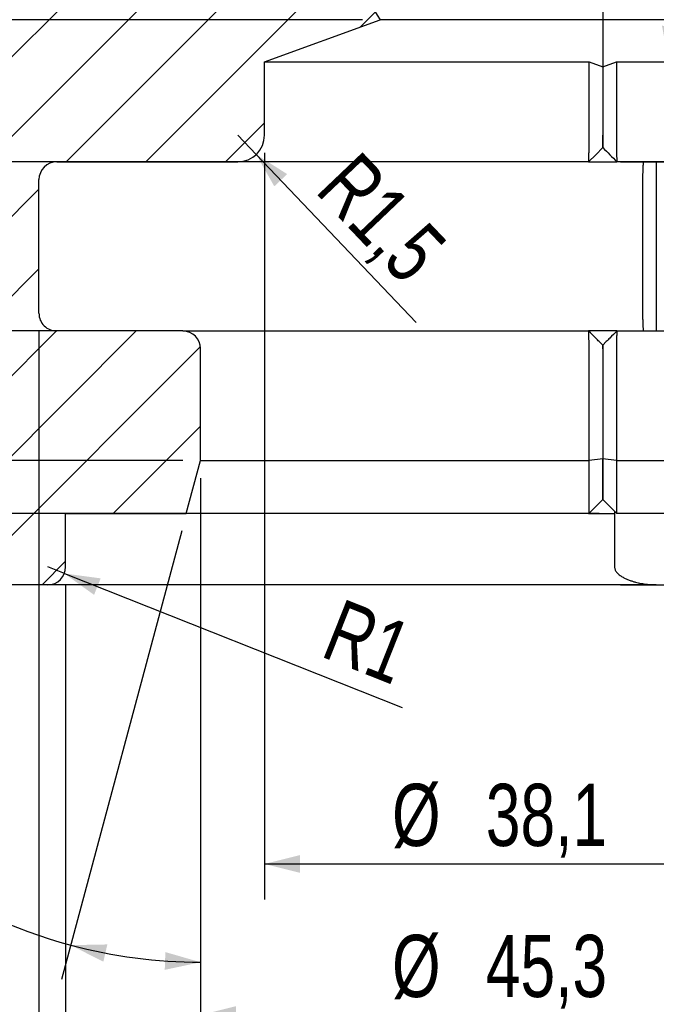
# Model space of a CAD drawing. Header units: millimetres. Extents: x 8 to 586, y 8 to 412.
# Tile 5 of 7: x 263 to 298, y 290 to 345. Entities that reach past the tile are written whole.
import ezdxf

# ---------------------------------------------------------------- set-up
doc = ezdxf.new("R2010")
doc.units = ezdxf.units.MM
doc.layers.add('DIMENSIONS', color=2, linetype='Continuous')
doc.layers.add('HATCH', color=3, linetype='Continuous')
doc.layers.add('OUTLINE', color=7, linetype='Continuous', lineweight=25)
doc.styles.add('SLDTEXTSTYLE1', font='TXT', dxfattribs={"width": 0.75})
doc.dimstyles.new('SLDDIMSTYLE11', dxfattribs={"dimtxt": 3.5, "dimasz": 2, "dimexe": 0, "dimexo": 0.0625, "dimgap": 0.875, "dimtad": 1, "dimrnd": 1e-09, "dimzin": 12, "dimdsep": 46, "dimtxsty": 'SLDTEXTSTYLE1', "dimsah": 1, "dimcen": 0.09, "dimadec": 0, "dimazin": 3, "dimtol": 1, "dimtp": 0.03, "dimtfac": 1, "dimtofl": 0, "dimtmove": 0, "dimatfit": 3, "dimfxl": 0, "dimfrac": 2, "dimtolj": 1, "dimarcsym": 0})
doc.dimstyles.new('SLDDIMSTYLE12', dxfattribs={"dimtxt": 3.5, "dimasz": 1, "dimexe": 0, "dimexo": 0.0625, "dimgap": 0.875, "dimtad": 1, "dimrnd": 1e-09, "dimzin": 12, "dimdsep": 46, "dimtxsty": 'SLDTEXTSTYLE1', "dimblk1": 'DOT', "dimsah": 1, "dimcen": 0.09, "dimadec": 0, "dimazin": 3, "dimtfac": 1, "dimtmove": 0, "dimatfit": 0, "dimldrblk": 'DOT', "dimfxl": 0, "dimfrac": 2, "dimtolj": 1, "dimtzin": 12, "dimarcsym": 0})
doc.dimstyles.new('SLDDIMSTYLE13', dxfattribs={"dimtxt": 3.5, "dimasz": 2, "dimexe": 0, "dimexo": 0.0625, "dimgap": 0.875, "dimtad": 1, "dimdec": 1, "dimrnd": 1e-09, "dimzin": 12, "dimdsep": 46, "dimtxsty": 'SLDTEXTSTYLE1', "dimsah": 1, "dimcen": 0.09, "dimadec": 0, "dimazin": 3, "dimtol": 1, "dimtp": 0.05, "dimtm": 0.05, "dimtfac": 1, "dimtofl": 0, "dimtmove": 0, "dimatfit": 3, "dimfxl": 0, "dimfrac": 2, "dimtolj": 1, "dimarcsym": 0})
doc.dimstyles.new('SLDDIMSTYLE14', dxfattribs={"dimtxt": 3.5, "dimasz": 2, "dimexe": 0, "dimexo": 0.0625, "dimgap": 0.875, "dimtad": 1, "dimdec": 1, "dimrnd": 1e-09, "dimzin": 12, "dimdsep": 46, "dimtxsty": 'SLDTEXTSTYLE1', "dimsah": 1, "dimcen": 0.09, "dimadec": 0, "dimazin": 3, "dimtol": 1, "dimtp": 0.03, "dimtfac": 1, "dimtofl": 0, "dimtmove": 0, "dimatfit": 3, "dimfxl": 0, "dimfrac": 2, "dimtolj": 1, "dimarcsym": 0})
doc.dimstyles.new('SLDDIMSTYLE15', dxfattribs={"dimtxt": 3.5, "dimasz": 2, "dimexe": 0, "dimexo": 0.0625, "dimgap": 0.875, "dimtad": 1, "dimrnd": 1e-09, "dimzin": 12, "dimdsep": 46, "dimtxsty": 'SLDTEXTSTYLE1', "dimblk2": 'DOT', "dimsah": 1, "dimcen": 0.09, "dimadec": 0, "dimazin": 3, "dimtfac": 1, "dimtmove": 0, "dimatfit": 0, "dimfxl": 0, "dimfrac": 2, "dimtolj": 1, "dimtzin": 12, "dimarcsym": 0})
doc.dimstyles.new('SLDDIMSTYLE16', dxfattribs={"dimtxt": 3.5, "dimasz": 2, "dimexe": 0, "dimexo": 0.0625, "dimgap": 0.875, "dimtad": 1, "dimdec": 1, "dimrnd": 1e-09, "dimzin": 12, "dimdsep": 46, "dimtxsty": 'SLDTEXTSTYLE1', "dimsah": 1, "dimcen": 0.09, "dimadec": 0, "dimazin": 3, "dimtfac": 1, "dimtofl": 0, "dimtmove": 0, "dimatfit": 3, "dimfxl": 0, "dimfrac": 2, "dimtolj": 1, "dimtzin": 12, "dimarcsym": 0})
doc.dimstyles.new('SLDDIMSTYLE17', dxfattribs={"dimtxt": 3.5, "dimasz": 2, "dimexe": 0, "dimexo": 0.0625, "dimgap": 0.875, "dimtad": 1, "dimrnd": 1e-09, "dimzin": 12, "dimdsep": 46, "dimtxsty": 'SLDTEXTSTYLE1', "dimsah": 1, "dimcen": 0.09, "dimadec": 0, "dimazin": 3, "dimtol": 1, "dimtm": 0.05, "dimtfac": 1, "dimtofl": 0, "dimtmove": 0, "dimatfit": 3, "dimfxl": 0, "dimfrac": 2, "dimtolj": 1, "dimarcsym": 0})
doc.dimstyles.new('SLDDIMSTYLE18', dxfattribs={"dimtxt": 3.5, "dimasz": 2, "dimexe": 0, "dimexo": 0.0625, "dimgap": 0.875, "dimtad": 1, "dimrnd": 1e-09, "dimzin": 12, "dimdsep": 46, "dimtxsty": 'SLDTEXTSTYLE1', "dimsah": 1, "dimcen": 0, "dimadec": 0, "dimazin": 3, "dimtfac": 1, "dimtofl": 0, "dimtmove": 0, "dimatfit": 3, "dimfxl": 0, "dimfrac": 2, "dimtolj": 1, "dimtzin": 12, "dimarcsym": 0})
doc.dimstyles.new('SLDDIMSTYLE2', dxfattribs={"dimtxt": 3.5, "dimasz": 2, "dimexe": 0, "dimexo": 0.0625, "dimgap": 0.875, "dimtad": 1, "dimdec": 1, "dimrnd": 1e-09, "dimzin": 12, "dimdsep": 46, "dimtxsty": 'SLDTEXTSTYLE1', "dimsah": 1, "dimcen": 0.09, "dimadec": 0, "dimazin": 3, "dimtfac": 1, "dimtdec": 1, "dimtofl": 0, "dimtmove": 0, "dimatfit": 3, "dimfxl": 0, "dimfrac": 2, "dimtolj": 1, "dimtzin": 12, "dimarcsym": 0})
doc.dimstyles.new('SLDDIMSTYLE6', dxfattribs={"dimtxt": 3.5, "dimasz": 2, "dimexe": 0, "dimexo": 0.0625, "dimgap": 0.875, "dimtad": 1, "dimdec": 4, "dimzin": 12, "dimdsep": 46, "dimtxsty": 'SLDTEXTSTYLE1', "dimsah": 1, "dimcen": 0.09, "dimazin": 3, "dimtfac": 1, "dimtofl": 0, "dimtmove": 0, "dimatfit": 3, "dimfxl": 0, "dimfrac": 2, "dimtolj": 1, "dimtzin": 12, "dimarcsym": 0})

# ---------------------------------------------------------------- blocks, each defined once
blk = doc.blocks.new('_D_12')
at = {"layer": 'DIMENSIONS'}
for p, q in [((294.4029050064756, 337.0265909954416), (234.500493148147, 337.0265909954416)), ((236.500493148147, 337.0265909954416), (236.500493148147, 327.5065909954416)), ((264.641033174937, 327.5065909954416), (234.500493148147, 327.5065909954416)), ((236.500493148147, 327.5065909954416), (236.500493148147, 303.9771874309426))]:
    blk.add_line(p, q, dxfattribs=at)
for points in [[(236.500493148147, 337.0265909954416), (236.000493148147, 335.0265909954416), (237.000493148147, 335.0265909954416)], [(236.500493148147, 327.5065909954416), (237.000493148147, 329.5065909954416), (236.000493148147, 329.5065909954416)]]:
    blk.add_solid(points, dxfattribs=at)
at = {"layer": 'DIMENSIONS', "attachment_point": 1, "rotation": 90.00000000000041, "style": 'SLDTEXTSTYLE1'}
for s, insert, char_height in [('0,03', (229.0344828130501, 317.5517555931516), 2.5), ('0', (233.0006018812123, 317.5517555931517), 2.5), ('+', (229.0344828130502, 315.5335813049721), 2.5), ('9,52', (231.9887562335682, 305.5646874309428), 3.5)]:
    blk.add_mtext(s, dxfattribs=dict(at, insert=insert, char_height=char_height))
blk = doc.blocks.new('_Dot')
at = {"color": 0, "linetype": 'ByBlock', "lineweight": -2}
blk.add_line((-0.5, 0), (-1, 0), dxfattribs=at)
at = {"color": 0, "linetype": 'ByBlock', "const_width": 0.5}
blk.add_lwpolyline([(-0.25, 0, 1), (0.25, 0, 1)], format="xyb", close=True, dxfattribs=at)
blk = doc.blocks.new('_D_13')
at = {"layer": 'DIMENSIONS'}
for p, q in [((244.500493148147, 317.2265909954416), (244.500493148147, 321.2265909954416)), ((294.4029050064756, 317.2265909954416), (242.500493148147, 317.2265909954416)), ((244.500493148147, 317.2265909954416), (244.500493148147, 313.2265909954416)), ((294.4029050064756, 313.2265909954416), (242.500493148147, 313.2265909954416)), ((244.500493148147, 313.2265909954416), (244.500493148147, 309.2265909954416))]:
    blk.add_line(p, q, dxfattribs=at)
blk.add_solid([(244.500493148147, 313.2265909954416), (244.000493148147, 311.2265909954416), (245.000493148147, 311.2265909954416)], dxfattribs=at)
at = {"layer": 'DIMENSIONS', "rotation": 270.0000000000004}
blk.add_blockref('_Dot', (244.500493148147, 317.2265909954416, -30.25000000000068), dxfattribs=at)
at = {"layer": 'DIMENSIONS', "insert": (239.988756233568, 313.9347376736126), "char_height": 3.5, "attachment_point": 1, "rotation": 90.00000000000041, "style": 'SLDTEXTSTYLE1'}
blk.add_mtext('4', dxfattribs=at)
blk = doc.blocks.new('_D_14')
at = {"layer": 'DIMENSIONS'}
for p, q in [((296.4029050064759, 337.0265909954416), (350.4721497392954, 337.0265909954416)), ((348.4721497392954, 337.0265909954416), (348.4721497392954, 313.2265909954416)), ((296.4029050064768, 313.2265909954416), (350.4721497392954, 313.2265909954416))]:
    blk.add_line(p, q, dxfattribs=at)
for points in [[(348.4721497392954, 337.0265909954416), (347.9721497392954, 335.0265909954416), (348.9721497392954, 335.0265909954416)], [(348.4721497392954, 313.2265909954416), (348.9721497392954, 315.2265909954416), (347.9721497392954, 315.2265909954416)]]:
    blk.add_solid(points, dxfattribs=at)
at = {"layer": 'DIMENSIONS', "attachment_point": 1, "rotation": 90.00000000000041, "style": 'SLDTEXTSTYLE1'}
for s, insert, char_height in [('±0,05', (344.9722584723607, 326.3334296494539), 2.5), ('23,8', (343.9604128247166, 315.9949067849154), 3.5)]:
    blk.add_mtext(s, dxfattribs=dict(at, insert=insert, char_height=char_height))
blk = doc.blocks.new('_D_15')
at = {"layer": 'DIMENSIONS'}
for p, q in [((272.7529050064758, 319.2265909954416), (272.7529050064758, 289.9817669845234)), ((271.6902383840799, 316.2606651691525), (264.9249685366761, 291.0123343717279))]:
    blk.add_line(p, q, dxfattribs=at)
for radius, start, end in [(28.24482401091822, 214.2605817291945, 255.0000000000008), (28.24482401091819, 255.0000000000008, 270.0000000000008)]:
    blk.add_arc((272.7529050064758, 320.2265909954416), radius, start, end, dxfattribs=at)
for points in [[(265.4426066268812, 292.9441860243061), (267.2792825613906, 292.0079053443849), (267.5038057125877, 292.9823740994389)], [(272.7529050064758, 291.9817669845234), (270.7718233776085, 292.5521314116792), (270.7364850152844, 291.5527560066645)]]:
    blk.add_solid(points, dxfattribs=at)
at = {"layer": 'DIMENSIONS', "insert": (253.3609253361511, 306.0988530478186), "char_height": 3.5, "attachment_point": 1, "rotation": 314.50836555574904, "style": 'SLDTEXTSTYLE1'}
blk.add_mtext('15°', dxfattribs=at)
blk = doc.blocks.new('_D_16')
at = {"layer": 'DIMENSIONS'}
for p, q in [((276.3529050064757, 337.5265909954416), (276.3529050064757, 295.5118741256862)), ((314.4529050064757, 337.5265909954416), (314.4529050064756, 295.5118741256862)), ((276.3529050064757, 297.5118741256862), (314.4529050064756, 297.5118741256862))]:
    blk.add_line(p, q, dxfattribs=at)
for points in [[(276.3529050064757, 297.5118741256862), (278.3529050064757, 297.0118741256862), (278.3529050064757, 298.0118741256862)], [(314.4529050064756, 297.5118741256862), (312.4529050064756, 298.0118741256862), (312.4529050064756, 297.0118741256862)]]:
    blk.add_solid(points, dxfattribs=at)
at = {"layer": 'DIMENSIONS', "attachment_point": 1, "style": 'SLDTEXTSTYLE1'}
for s, insert, char_height in [('0,03', (300.8031845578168, 304.9778844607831), 2.5), ('+', (298.7850102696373, 304.9778844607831), 2.5), ('%%c', (283.5378144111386, 302.0236112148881), 3.5), ('38,1', (288.816116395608, 302.0236110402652), 3.5), ('0', (300.8031845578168, 301.0117653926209), 2.5)]:
    blk.add_mtext(s, dxfattribs=dict(at, insert=insert, char_height=char_height))
blk = doc.blocks.new('_D_17')
at = {"layer": 'DIMENSIONS'}
for p, q in [((272.7529050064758, 319.2265909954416), (272.7529050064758, 287.0118741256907)), ((318.0529050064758, 319.2265909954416), (318.0529050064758, 287.0118741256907)), ((272.7529050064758, 289.0118741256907), (318.0529050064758, 289.0118741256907))]:
    blk.add_line(p, q, dxfattribs=at)
for points in [[(272.7529050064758, 289.0118741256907), (274.7529050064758, 288.5118741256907), (274.7529050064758, 289.5118741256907)], [(318.0529050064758, 289.0118741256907), (316.0529050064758, 289.5118741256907), (316.0529050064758, 288.5118741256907)]]:
    blk.add_solid(points, dxfattribs=at)
at = {"layer": 'DIMENSIONS', "attachment_point": 1, "style": 'SLDTEXTSTYLE1'}
for s, insert, char_height in [('0,03', (300.8031845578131, 296.4778844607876), 2.5), ('+', (298.7850102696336, 296.4778844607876), 2.5), ('%%c', (283.5378144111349, 293.5236112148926), 3.5), ('45,3', (288.8161163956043, 293.5236110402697), 3.5), ('0', (300.8031845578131, 292.5117653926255), 2.5)]:
    blk.add_mtext(s, dxfattribs=dict(at, insert=insert, char_height=char_height))
blk = doc.blocks.new('_D_18')
at = {"layer": 'DIMENSIONS'}
for p, q in [((265.1529050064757, 313.2265909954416), (265.1529050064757, 279.0118741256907)), ((325.6529050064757, 313.2265909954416), (325.6529050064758, 279.0118741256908)), ((265.1529050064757, 281.0118741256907), (325.6529050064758, 281.0118741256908))]:
    blk.add_line(p, q, dxfattribs=at)
for points in [[(265.1529050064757, 281.0118741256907), (267.1529050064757, 280.5118741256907), (267.1529050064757, 281.5118741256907)], [(325.6529050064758, 281.0118741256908), (323.6529050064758, 281.5118741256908), (323.6529050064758, 280.5118741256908)]]:
    blk.add_solid(points, dxfattribs=at)
at = {"layer": 'DIMENSIONS', "char_height": 3.5, "attachment_point": 1, "style": 'SLDTEXTSTYLE1'}
for s, insert in [('%%c', (288.2394951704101, 285.5236112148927)), ('60,5', (293.5177971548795, 285.5236110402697))]:
    blk.add_mtext(s, dxfattribs=dict(at, insert=insert))
blk = doc.blocks.new('_D_19')
at = {"layer": 'DIMENSIONS'}
for p, q in [((263.6529050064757, 327.5065909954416), (263.6529050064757, 271.0118741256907)), ((327.1529050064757, 327.5065909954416), (327.1529050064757, 271.0118741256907)), ((263.6529050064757, 273.0118741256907), (327.1529050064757, 273.0118741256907))]:
    blk.add_line(p, q, dxfattribs=at)
for points in [[(263.6529050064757, 273.0118741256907), (265.6529050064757, 272.5118741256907), (265.6529050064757, 273.5118741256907)], [(327.1529050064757, 273.0118741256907), (325.1529050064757, 273.5118741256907), (325.1529050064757, 272.5118741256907)]]:
    blk.add_solid(points, dxfattribs=at)
at = {"layer": 'DIMENSIONS', "char_height": 3.5, "attachment_point": 1, "style": 'SLDTEXTSTYLE1'}
for s, insert in [('%%c', (288.2394951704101, 277.5236112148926)), ('63,5', (293.5177971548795, 277.5236110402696))]:
    blk.add_mtext(s, dxfattribs=dict(at, insert=insert))
blk = doc.blocks.new('_D_20')
at = {"layer": 'DIMENSIONS'}
blk.add_line((307.0001090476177, 345.3686111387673), (298.1543544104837, 348.5882025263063), dxfattribs=at)
for radius, start, end in [(15.3445552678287, 123.669023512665, 160.0000000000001), (15.34455526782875, 160.0000000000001, 180)]:
    blk.add_arc((314.4529050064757, 342.6560152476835), radius, start, end, dxfattribs=at)
for points in [[(300.0337396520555, 347.9041622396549), (298.9929078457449, 346.1246484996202), (299.9527768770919, 345.8441998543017)], [(299.108349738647, 342.6560152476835), (299.7368182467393, 344.6194376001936), (298.7389173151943, 344.6841966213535)]]:
    blk.add_solid(points, dxfattribs=at)
at = {"layer": 'DIMENSIONS', "insert": (296.6270693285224, 352.0843954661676), "char_height": 3.5, "attachment_point": 1, "rotation": 52.075457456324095, "style": 'SLDTEXTSTYLE1'}
blk.add_mtext('20°', dxfattribs=at)
blk = doc.blocks.new('_D_21')
at = {"layer": 'DIMENSIONS'}
for p, q in [((244.5004931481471, 320.2265909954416), (244.5004931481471, 324.2265909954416)), ((271.7529050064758, 320.2265909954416), (242.5004931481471, 320.2265909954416)), ((244.5004931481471, 320.2265909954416), (244.5004931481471, 317.2265909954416)), ((295.2029050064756, 317.2265909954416), (242.5004931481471, 317.2265909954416)), ((244.5004931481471, 317.2265909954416), (244.5004931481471, 313.2265909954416))]:
    blk.add_line(p, q, dxfattribs=at)
blk.add_solid([(244.5004931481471, 320.2265909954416), (245.0004931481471, 322.2265909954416), (244.0004931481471, 322.2265909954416)], dxfattribs=at)
at = {"layer": 'DIMENSIONS', "rotation": 90.0000000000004}
blk.add_blockref('_Dot', (244.5004931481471, 317.2265909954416, -2.175721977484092), dxfattribs=at)
at = {"layer": 'DIMENSIONS', "insert": (239.9887562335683, 317.4347376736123), "char_height": 3.5, "attachment_point": 1, "rotation": 90.00000000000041, "style": 'SLDTEXTSTYLE1'}
blk.add_mtext('3', dxfattribs=at)
blk = doc.blocks.new('_D_22')
at = {"layer": 'DIMENSIONS'}
for p, q in [((281.8660083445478, 345.0265909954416), (234.4325852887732, 345.0265909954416)), ((236.4325852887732, 337.0265909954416), (236.4325852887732, 345.0265909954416)), ((263.6529050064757, 337.0265909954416), (234.4325852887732, 337.0265909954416))]:
    blk.add_line(p, q, dxfattribs=at)
for points in [[(236.4325852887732, 345.0265909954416), (235.9325852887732, 343.0265909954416), (236.9325852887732, 343.0265909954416)], [(236.4325852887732, 337.0265909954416), (236.9325852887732, 339.0265909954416), (235.9325852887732, 339.0265909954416)]]:
    blk.add_solid(points, dxfattribs=at)
at = {"layer": 'DIMENSIONS', "insert": (231.9208483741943, 339.7347376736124), "char_height": 3.5, "attachment_point": 1, "rotation": 90, "style": 'SLDTEXTSTYLE1'}
blk.add_mtext('8', dxfattribs=at)
blk = doc.blocks.new('_D_23')
at = {"layer": 'DIMENSIONS'}
for p, q in [((273.9029050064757, 364.0265909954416), (240.9029050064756, 364.0265909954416)), ((242.9029050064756, 345.0265909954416), (242.9029050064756, 364.0265909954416)), ((281.8660083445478, 345.0265909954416), (240.9029050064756, 345.0265909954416))]:
    blk.add_line(p, q, dxfattribs=at)
for points in [[(242.9029050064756, 364.0265909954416), (242.4029050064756, 362.0265909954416), (243.4029050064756, 362.0265909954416)], [(242.9029050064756, 345.0265909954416), (243.4029050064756, 347.0265909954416), (242.4029050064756, 347.0265909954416)]]:
    blk.add_solid(points, dxfattribs=at)
at = {"layer": 'DIMENSIONS', "attachment_point": 1, "rotation": 89.99999999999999, "style": 'SLDTEXTSTYLE1'}
for s, insert, char_height in [('0,05', (239.4030137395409, 355.3490154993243), 2.5), ('0', (235.4368946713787, 355.3490154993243), 2.5), ('-', (239.4030137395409, 353.7873330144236), 2.5), ('19', (238.3911680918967, 347.2393554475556), 3.5)]:
    blk.add_mtext(s, dxfattribs=dict(at, insert=insert, char_height=char_height))
blk = doc.blocks.new('_D_24')
at = {"layer": 'DIMENSIONS'}
for p, q in [((281.8660083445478, 345.0265909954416), (224.9029050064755, 345.0265909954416)), ((226.9029050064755, 327.5065909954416), (226.9029050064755, 345.0265909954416)), ((263.6529050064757, 327.5065909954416), (224.9029050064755, 327.5065909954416)), ((226.9029050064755, 327.5065909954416), (226.9029050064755, 304.09223811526))]:
    blk.add_line(p, q, dxfattribs=at)
for points in [[(226.9029050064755, 345.0265909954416), (226.4029050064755, 343.0265909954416), (227.4029050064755, 343.0265909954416)], [(226.9029050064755, 327.5065909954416), (227.4029050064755, 329.5065909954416), (226.4029050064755, 329.5065909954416)]]:
    blk.add_solid(points, dxfattribs=at)
at = {"layer": 'DIMENSIONS', "attachment_point": 1, "rotation": 90, "style": 'SLDTEXTSTYLE1'}
for s, insert, char_height in [('0,03', (219.4368946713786, 320.2542092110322), 2.5), ('0', (223.4030137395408, 320.2542092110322), 2.5), ('+', (219.4368946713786, 318.2360349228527), 2.5), ('17,52', (222.3911680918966, 305.67973811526), 3.5)]:
    blk.add_mtext(s, dxfattribs=dict(at, insert=insert, char_height=char_height))
blk = doc.blocks.new('_D_25')
at = {"layer": 'DIMENSIONS'}
for q in [(264.1529050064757, 314.2265909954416), (284.1074154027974, 306.3169249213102)]:
    blk.add_line((265.0825360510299, 313.8580993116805), q, dxfattribs=at)
blk.add_solid([(265.0825360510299, 313.8580993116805), (266.7575522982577, 312.6563004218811), (267.1260439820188, 313.5859314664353)], dxfattribs=at)
at = {"layer": 'DIMENSIONS', "insert": (280.7204024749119, 312.4811527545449), "char_height": 3.5, "attachment_point": 1, "rotation": 338.3773744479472, "style": 'SLDTEXTSTYLE1'}
blk.add_mtext('R1', dxfattribs=at)
blk = doc.blocks.new('_D_26')
at = {"layer": 'DIMENSIONS'}
for q in [(274.8529050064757, 338.5265909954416), (284.8905814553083, 327.9901035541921)]:
    blk.add_line((275.8875459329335, 337.4405347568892), q, dxfattribs=at)
blk.add_solid([(275.8875459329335, 337.4405347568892), (276.9050484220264, 335.6475794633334), (277.6290859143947, 336.3373400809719)], dxfattribs=at)
at = {"layer": 'DIMENSIONS', "insert": (281.673028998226, 337.7685546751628), "char_height": 3.5, "attachment_point": 1, "rotation": 313.6111626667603, "style": 'SLDTEXTSTYLE1'}
blk.add_mtext('R1,5', dxfattribs=at)

msp = doc.modelspace()

# ---------------------------------------------------------------- hatches: boundary and pattern name
at = {"layer": 'HATCH'}
h = msp.add_hatch(dxfattribs=at)
h.set_pattern_fill('ANSI31', color=256, angle=2.8e-322, style=0)
h.set_pattern_definition([(45, (0, 0), (-2.245064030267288, 2.245064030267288), [])])
edge = h.paths.add_edge_path(flags=0)
edge.add_line((253.4029050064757, 331.1765909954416), (253.4029050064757, 323.7265909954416))
edge.add_arc((254.4029050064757, 323.7265909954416), 1, 180, 270.0000000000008)
edge.add_line((254.4029050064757, 322.7265909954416), (257.7029050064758, 322.7265909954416))
edge.add_line((257.7029050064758, 322.7265909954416), (257.7029050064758, 314.2265909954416))
edge.add_arc((258.7029050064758, 314.2265909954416), 1, 180, 270.0000000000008)
edge.add_line((258.7029050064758, 313.2265909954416), (264.1529050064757, 313.2265909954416))
edge.add_arc((264.1529050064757, 314.2265909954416), 1, 270.0000000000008, 360.0000000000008)
edge.add_line((265.1529050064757, 314.2265909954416), (265.1529050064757, 317.2265909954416))
edge.add_line((265.1529050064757, 317.2265909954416), (271.9490574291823, 317.2265909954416))
edge.add_line((271.9490574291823, 317.2265909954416), (272.7529050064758, 320.2265909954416))
edge.add_line((272.7529050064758, 320.2265909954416), (272.7529050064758, 326.5065909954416))
edge.add_arc((271.7529050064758, 326.5065909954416), 1, 0, 90)
edge.add_line((271.7529050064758, 327.5065909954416), (264.6529050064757, 327.5065909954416))
edge.add_arc((264.6529050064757, 328.5065909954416), 1, 180, 270, ccw=False)
edge.add_line((263.6529050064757, 328.5065909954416), (263.6529050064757, 336.0265909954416))
edge.add_arc((264.6529050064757, 336.0265909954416), 1, 89.9999999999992, 180, ccw=False)
edge.add_line((264.6529050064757, 337.0265909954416), (274.8529050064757, 337.0265909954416))
edge.add_arc((274.8529050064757, 338.5265909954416), 1.5, 270.0000000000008, 360.0000000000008)
edge.add_line((276.3529050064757, 338.5265909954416), (276.3529050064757, 342.6560152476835))
edge.add_line((276.3529050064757, 342.6560152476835), (282.8660083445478, 345.0265909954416))
edge.add_arc((286.1029050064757, 347.3765909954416), 3.999999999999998, 180, 215.9798005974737, ccw=False)
edge.add_line((282.1029050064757, 347.3765909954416), (282.1029050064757, 347.612904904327))
edge.add_arc((282.6029050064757, 347.612904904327), 0.4999999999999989, 127.11726346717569, 180, ccw=False)
edge.add_arc((280.8529050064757, 349.9253711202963), 2.4, 307.1172634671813, 383.4555883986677)
edge.add_arc((305.9888123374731, 360.8316153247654), 25.00000000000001, 182.005822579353, 203.455588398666, ccw=False)
edge.add_arc((283.0029050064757, 360.0265909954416), 2.000000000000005, 113.13239639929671, 182.0058225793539, ccw=False)
edge.add_arc((281.9029050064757, 362.6014696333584), 0.7999999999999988, 293.1323963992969, 360.0000000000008)
edge.add_line((282.7029050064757, 362.6014696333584), (282.7029050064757, 364.0265909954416))
edge.add_line((282.7029050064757, 364.0265909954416), (274.9029050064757, 364.0265909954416))
edge.add_line((274.9029050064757, 364.0265909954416), (271.8029050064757, 360.9265909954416))
edge.add_line((271.8029050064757, 360.9265909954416), (251.9029050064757, 360.9265909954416))
edge.add_arc((251.9029050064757, 359.9265909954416), 1, 90, 180)
edge.add_line((250.9029050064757, 359.9265909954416), (250.9029050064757, 356.8299230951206))
edge.add_arc((251.9029050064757, 356.8299230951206), 1, 180, 240.0000000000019)
edge.add_line((251.4029050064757, 355.9638976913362), (257.7029050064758, 352.3265909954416))
edge.add_line((257.7029050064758, 352.3265909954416), (257.7029050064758, 332.1765909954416))
edge.add_line((257.7029050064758, 332.1765909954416), (254.4029050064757, 332.1765909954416))
edge.add_arc((254.4029050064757, 331.1765909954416), 1, 90, 180)

# ---------------------------------------------------------------- linework, layer by layer
at = {"layer": 'OUTLINE'}
for p, q in [((295.4029050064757, 347.3765909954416), (295.4029050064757, 345.0265909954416)), ((276.3529050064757, 342.6560152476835), (282.8660083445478, 345.0265909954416)), ((295.4029050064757, 345.0265909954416), (282.8660083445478, 345.0265909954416)), ((295.4029050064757, 345.0265909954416), (295.4029050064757, 342.3707089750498)), ((307.9398016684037, 345.0265909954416), (295.4029050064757, 345.0265909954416)), ((276.3529050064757, 342.6560152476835), (294.6351468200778, 342.6560152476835)), ((276.3529050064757, 338.5265909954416), (276.3529050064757, 342.6560152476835)), ((294.6351468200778, 338.5265909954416), (294.6351468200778, 342.6560152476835)), ((294.6351468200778, 342.6560152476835), (295.4029050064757, 342.3707089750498)), ((295.4029050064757, 342.3707089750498), (296.1706631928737, 342.6560152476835)), ((296.1706631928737, 342.6560152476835), (296.1706631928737, 338.5265909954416)), ((296.1706631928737, 342.6560152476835), (314.4529050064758, 342.6560152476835)), ((295.4029050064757, 342.3707089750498), (295.4029050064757, 338.5265909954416)), ((264.6529050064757, 337.0265909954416), (274.8529050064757, 337.0265909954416)), ((294.6029050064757, 337.0265909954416), (274.8529050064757, 337.0265909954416)), ((294.6029050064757, 337.0265909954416), (296.2029050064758, 337.0265909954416)), ((315.9529050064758, 337.0265909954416), (296.2029050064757, 337.0265909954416)), ((297.7074146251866, 337.0112019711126), (297.7226515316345, 337.0265909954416)), ((263.6529050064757, 328.5065909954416), (263.6529050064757, 336.0265909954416)), ((297.6643174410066, 328.5065909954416), (297.6643174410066, 336.0265909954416)), ((298.4029050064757, 336.0265909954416), (298.4029050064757, 328.5065909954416)), ((271.7529050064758, 327.5065909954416), (264.6529050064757, 327.5065909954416)), ((271.7529050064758, 327.5065909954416), (294.6029050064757, 327.5065909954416)), ((296.2029050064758, 327.5065909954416), (294.6029050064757, 327.5065909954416)), ((296.2029050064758, 327.5065909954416), (319.0529050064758, 327.5065909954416)), ((297.7226515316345, 327.5065909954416), (297.7074146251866, 327.5219800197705)), ((272.7529050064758, 320.2265909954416), (272.7529050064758, 326.5065909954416)), ((294.63019711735, 320.2300618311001), (294.63019711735, 326.5065909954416)), ((295.2016241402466, 326.9078718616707), (295.4029050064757, 326.7065909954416)), ((295.4029050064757, 326.7065909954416), (295.6028502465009, 326.9065362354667)), ((295.4029050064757, 326.5065909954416), (295.4029050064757, 320.3319129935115)), ((296.1756128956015, 326.5065909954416), (296.1756128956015, 320.2300618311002)), ((294.63019711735, 320.2300618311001), (295.4029050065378, 320.3319129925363)), ((295.4029050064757, 320.3319129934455), (295.4029050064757, 318.026590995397)), ((295.4029050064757, 318.026590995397), (295.4029050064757, 320.3319129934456)), ((295.4029050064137, 320.3319129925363), (296.1756128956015, 320.2300618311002)), ((271.9490574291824, 317.2265909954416), (272.7529050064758, 320.2265909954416)), ((272.7529050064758, 320.2265909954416), (294.6292978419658, 320.2265909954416)), ((294.6284293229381, 317.2521153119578), (294.6292978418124, 320.2265909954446)), ((294.6292978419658, 320.2265909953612), (294.63019711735, 320.2300618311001)), ((296.1756128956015, 320.2300618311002), (296.1765121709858, 320.2265909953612)), ((296.1765121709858, 320.2265909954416), (318.0529050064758, 320.2265909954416)), ((296.1765121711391, 320.2265909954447), (296.1773806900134, 317.2521153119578)), ((294.628429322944, 317.2521153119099), (295.4029050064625, 318.0265909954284)), ((295.402905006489, 318.0265909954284), (296.1773806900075, 317.2521153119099)), ((265.1529050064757, 317.2265909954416), (271.9490574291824, 317.2265909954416)), ((265.1529050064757, 314.2265909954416), (265.1529050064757, 317.2265909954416)), ((294.6029050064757, 317.2265909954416), (271.9490574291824, 317.2265909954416)), ((294.6029050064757, 317.2265909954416), (294.628429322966, 317.2521153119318)), ((294.6029050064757, 317.2265909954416), (296.0695874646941, 317.2265909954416)), ((296.0695874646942, 317.3599085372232), (296.0695874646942, 314.2265909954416)), ((296.0695874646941, 317.2265909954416), (296.0695874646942, 314.2265909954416)), ((296.1773806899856, 317.2521153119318), (296.2029050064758, 317.2265909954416)), ((318.8567525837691, 317.2265909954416), (296.2029050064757, 317.2265909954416)), ((264.1529050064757, 313.2265909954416), (258.7029050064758, 313.2265909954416)), ((298.4029050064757, 313.2265909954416), (264.1529050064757, 313.2265909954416)), ((298.4029050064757, 313.2265909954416), (298.4029050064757, 313.2266847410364))]:
    msp.add_line(p, q, dxfattribs=at)
at = {"layer": 'OUTLINE', "flags": 128}
msp.add_lwpolyline([(294.6035537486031, 337.0269160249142), (295.0028800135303, 337.4264556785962), (295.4024130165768, 337.8260990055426)], dxfattribs=at)
at = {"layer": 'OUTLINE'}
for centre, radius, start, end in [((286.1029050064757, 347.3765909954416), 4, 180, 215.9798005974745), ((274.8529050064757, 338.5265909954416), 1.5, 270.0000000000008, 0), ((264.6529050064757, 336.0265909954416), 1, 90, 180), ((264.6529050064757, 328.5065909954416), 1, 180, 270.0000000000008), ((271.7529050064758, 326.5065909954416), 1, 0, 90), ((264.1529050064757, 314.2265909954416), 1, 270.0000000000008, 4.969616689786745e-14)]:
    msp.add_arc(centre, radius, start, end, dxfattribs=at)
for points, knots in [([(294.6035563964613, 337.0280464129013), (294.604311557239, 337.0290921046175), (294.6059229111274, 337.0313233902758), (294.6082802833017, 337.0473815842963), (294.6103868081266, 337.0685482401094), (294.6120646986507, 337.0907761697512), (294.6131074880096, 337.1071152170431), (294.6137292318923, 337.1177267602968), (294.6140104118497, 337.1226685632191), (294.6142749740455, 337.1274444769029), (294.6145231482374, 337.1320338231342), (294.6147550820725, 337.1364173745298), (294.6156122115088, 337.1529162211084), (294.6170584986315, 337.1837851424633), (294.6190201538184, 337.2335494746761), (294.6208400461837, 337.2873057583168), (294.6225162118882, 337.3441542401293), (294.6240507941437, 337.4032603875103), (294.6258101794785, 337.479475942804), (294.6277224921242, 337.5761162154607), (294.6296652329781, 337.6962868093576), (294.6313001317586, 337.8212083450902), (294.6326690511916, 337.9527350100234), (294.6337673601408, 338.0906425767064), (294.6345623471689, 338.2346269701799), (294.6350564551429, 338.3802978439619), (294.6351167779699, 338.4779553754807), (294.6351468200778, 338.5265909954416)], [0, 0, 0, 0, 0.04673997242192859, 0.09973324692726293, 0.1455444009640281, 0.1784758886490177, 0.2063374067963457, 0.212796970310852, 0.2189086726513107, 0.2246725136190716, 0.2300884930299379, 0.2351566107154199, 0.2398768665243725, 0.2862553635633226, 0.3309579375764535, 0.3739845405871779, 0.4153351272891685, 0.4550096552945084, 0.4930080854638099, 0.5587552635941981, 0.6228407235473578, 0.6852645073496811, 0.746026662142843, 0.810267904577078, 0.8740104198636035, 0.9372543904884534, 1, 1, 1, 1]), ([(295.4029050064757, 338.5265909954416), (295.4029050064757, 338.4959547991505), (295.4029050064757, 338.4347148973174), (295.4029050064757, 338.3444154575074), (295.4029050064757, 338.257420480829), (295.4029050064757, 338.1751002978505), (295.4029050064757, 338.0988609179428), (295.4029050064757, 338.0299329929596), (295.4029050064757, 337.9694717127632), (295.4029050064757, 337.9185283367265), (295.4029050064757, 337.8779649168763), (295.4029050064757, 337.848654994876), (295.4029050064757, 337.8300219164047), (295.4029050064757, 337.827733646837), (295.4029050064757, 337.8265909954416)], [0, 0, 0, 0, 0.0835560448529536, 0.1670234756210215, 0.2505619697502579, 0.3336917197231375, 0.4169726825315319, 0.5002259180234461, 0.5834768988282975, 0.6667786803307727, 0.750002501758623, 0.8331835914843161, 0.9166999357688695, 0.9999999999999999, 0.9999999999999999, 0.9999999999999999, 0.9999999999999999]), ([(295.4029050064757, 337.8265909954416), (295.4029050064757, 337.8277595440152), (295.4029050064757, 337.8300955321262), (295.4029050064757, 337.8487082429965), (295.4029050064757, 337.878137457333), (295.4029050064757, 337.9188262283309), (295.4029050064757, 337.9697570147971), (295.4029050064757, 338.0302877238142), (295.4029050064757, 338.0992823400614), (295.4029050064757, 338.1755631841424), (295.4029050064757, 338.2578512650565), (295.4029050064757, 338.3447948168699), (295.4029050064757, 338.4348808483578), (295.4029050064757, 338.4960474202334), (295.4029050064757, 338.5265909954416)], [0, 0, 0, 0, 0.0835482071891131, 0.1670171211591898, 0.2505624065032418, 0.3336880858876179, 0.4169697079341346, 0.500226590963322, 0.5834812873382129, 0.6667821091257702, 0.7500021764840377, 0.8331864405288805, 0.9167015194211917, 1, 1, 1, 1]), ([(296.1706631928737, 338.5265909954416), (296.170682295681, 338.4877947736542), (296.1707206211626, 338.4099588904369), (296.1710341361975, 338.2935466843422), (296.1715389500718, 338.1778398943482), (296.172253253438, 338.0635876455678), (296.1731021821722, 337.9597514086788), (296.1740375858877, 337.8659451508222), (296.1750235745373, 337.7814908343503), (296.1761455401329, 337.6986209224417), (296.1774045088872, 337.6178574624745), (296.1787994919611, 337.5397475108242), (296.1805590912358, 337.4535437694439), (296.1827855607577, 337.3607243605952), (296.1847959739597, 337.2926988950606), (296.1861780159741, 337.2519235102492), (296.1867942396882, 337.2346029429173), (296.1874258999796, 337.2177181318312), (296.1880728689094, 337.2013019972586), (296.188734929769, 337.1853887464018), (296.1894119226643, 337.1700130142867), (296.1901032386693, 337.1552098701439), (296.1909417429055, 337.1383628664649), (296.1920308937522, 337.1181280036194), (296.1934914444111, 337.0942892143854), (296.1953176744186, 337.0696297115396), (296.1975197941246, 337.0474563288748), (296.1998820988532, 337.0313382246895), (296.2014967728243, 337.0290986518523), (296.2022536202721, 337.028048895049)], [0, 0, 0, 0, 0.05005517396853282, 0.100424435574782, 0.1511078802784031, 0.2021056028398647, 0.2534176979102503, 0.2937670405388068, 0.3348546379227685, 0.3766805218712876, 0.4192447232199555, 0.4625472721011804, 0.5065881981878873, 0.5713442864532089, 0.6408144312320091, 0.6550213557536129, 0.6694104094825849, 0.6839815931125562, 0.6987349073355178, 0.7136703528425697, 0.7287879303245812, 0.7440876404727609, 0.7595694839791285, 0.7839131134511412, 0.8154449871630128, 0.8541641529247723, 0.9000694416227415, 0.9531594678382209, 0.9999999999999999, 0.9999999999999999, 0.9999999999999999, 0.9999999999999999]), ([(295.4033764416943, 337.8261195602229), (295.5365631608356, 337.6929046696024), (295.8028856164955, 337.4265258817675), (296.0691497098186, 337.1601023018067), (296.2022562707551, 337.0269160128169)], [0, 0, 0, 0, 0.5000957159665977, 1, 1, 1, 1]), ([(297.7074146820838, 337.0112023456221), (297.6354651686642, 337.015978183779), (297.5005187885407, 337.0249356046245), (297.3653187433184, 337.0260641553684), (297.3022034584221, 337.0265909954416)], [0, 0, 0, 0, 0.5331711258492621, 1, 1, 1, 1]), ([(297.6643174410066, 336.0265909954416), (297.6643835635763, 336.0652177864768), (297.6645161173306, 336.1426516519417), (297.665563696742, 336.2574891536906), (297.6670781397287, 336.3595540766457), (297.6689393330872, 336.4487427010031), (297.6709598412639, 336.5258180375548), (297.6733467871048, 336.5999919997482), (297.6758637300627, 336.6644944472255), (297.6784294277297, 336.7200987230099), (297.6809624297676, 336.7677766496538), (297.6837240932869, 336.8128550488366), (297.686715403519, 336.8548849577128), (297.6904363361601, 336.8994591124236), (297.6951306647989, 336.9440977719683), (297.7009513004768, 336.9856550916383), (297.7052102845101, 337.0024893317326), (297.707414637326, 337.0112023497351)], [0, 0, 0, 0, 0.08275976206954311, 0.1659057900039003, 0.2494541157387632, 0.3107371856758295, 0.3727918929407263, 0.435623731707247, 0.4992378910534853, 0.5472432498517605, 0.5962659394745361, 0.6463076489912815, 0.6973699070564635, 0.7494540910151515, 0.8268836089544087, 0.910398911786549, 1, 1, 1, 1]), ([(298.4029050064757, 337.0265909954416), (298.4029050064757, 336.9976674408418), (298.4029050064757, 336.9168001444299), (298.4029050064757, 336.771207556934), (298.4029050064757, 336.5935526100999), (298.4029050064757, 336.4084019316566), (298.4029050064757, 336.2187850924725), (298.4029050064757, 336.0906597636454), (298.4029050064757, 336.0265909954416)], [0, 0, 0, 0, 0.1002145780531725, 0.2801896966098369, 0.4603722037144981, 0.6399185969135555, 0.8199421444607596, 1, 1, 1, 1]), ([(297.707414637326, 327.5219796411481), (297.7060679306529, 327.5269293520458), (297.7034285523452, 327.5366301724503), (297.6996800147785, 327.5575653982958), (297.6961819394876, 327.5819697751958), (297.6929429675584, 327.6096099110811), (297.6890462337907, 327.6490265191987), (297.6846818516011, 327.7042383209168), (297.6800730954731, 327.7794120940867), (297.6759890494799, 327.8637635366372), (297.6724752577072, 327.956732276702), (297.6695355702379, 328.0577515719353), (297.6672153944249, 328.1644027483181), (297.6655629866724, 328.2756765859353), (297.6645159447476, 328.3905165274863), (297.6643835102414, 328.4679572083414), (297.6643174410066, 328.5065909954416)], [0, 0, 0, 0, 0.05450383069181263, 0.1068207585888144, 0.15695085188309, 0.2048943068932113, 0.2506514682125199, 0.3368321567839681, 0.4202104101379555, 0.5007931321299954, 0.5853904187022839, 0.6686319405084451, 0.7505303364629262, 0.834068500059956, 0.9172197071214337, 1, 1, 1, 1]), ([(298.4029050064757, 328.5065909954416), (298.4029050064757, 328.4426039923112), (298.4029050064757, 328.3146437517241), (298.4029050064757, 328.1250099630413), (298.4029050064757, 327.9399336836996), (298.4029050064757, 327.7622833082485), (298.4029050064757, 327.6166439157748), (298.4029050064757, 327.5356462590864), (298.4029050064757, 327.5065909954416)], [0, 0, 0, 0, 0.1798316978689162, 0.3596247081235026, 0.5396250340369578, 0.719351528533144, 0.8993265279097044, 1, 1, 1, 1]), ([(295.2016624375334, 326.9079101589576), (295.1354789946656, 326.9741171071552), (294.9361145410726, 327.1735523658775), (294.7367917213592, 327.3729923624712), (294.6036385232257, 327.506223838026)], [0, 0, 0, 0, 0.3319721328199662, 1, 1, 1, 1]), ([(294.63019711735, 326.5065909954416), (294.6301565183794, 326.5481257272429), (294.6300745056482, 326.6320287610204), (294.6293988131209, 326.7571418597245), (294.6283899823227, 326.8700407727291), (294.6271289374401, 326.9697009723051), (294.6260473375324, 327.0367595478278), (294.6251819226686, 327.0830240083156), (294.6246321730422, 327.1103900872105), (294.6240548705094, 327.1371836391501), (294.6234504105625, 327.1633645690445), (294.6228194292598, 327.1888921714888), (294.6217844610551, 327.2279814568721), (294.6201878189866, 327.2813517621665), (294.61780724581, 327.346204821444), (294.6151668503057, 327.4018261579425), (294.6123557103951, 327.4464484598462), (294.6094691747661, 327.4790101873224), (294.6065217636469, 327.5006712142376), (294.6045432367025, 327.5035522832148), (294.6036391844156, 327.5048687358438)], [0, 0, 0, 0, 0.08070567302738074, 0.163031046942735, 0.2469760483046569, 0.3110179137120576, 0.3759716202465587, 0.3978337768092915, 0.4197973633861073, 0.4418623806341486, 0.4640288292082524, 0.4862967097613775, 0.5086660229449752, 0.5696689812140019, 0.6401945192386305, 0.7202388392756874, 0.7865386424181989, 0.8581942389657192, 0.9352044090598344, 1, 1, 1, 1]), ([(296.2021714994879, 327.506223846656), (296.0690184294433, 327.372992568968), (295.8692495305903, 327.1731063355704), (295.669441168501, 326.9732269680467), (295.6028121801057, 326.9065743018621)], [0, 0, 0, 0, 0.6665355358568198, 1, 1, 1, 1]), ([(296.2021708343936, 327.5048704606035), (296.2012679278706, 327.5035569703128), (296.1992916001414, 327.5006819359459), (296.1963471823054, 327.4790625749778), (296.1934633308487, 327.446569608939), (296.1912838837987, 327.412000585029), (296.1897058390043, 327.3816537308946), (296.1886261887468, 327.3584302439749), (296.187624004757, 327.3345744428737), (296.1866968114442, 327.3103578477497), (296.1858417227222, 327.2860349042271), (296.1850554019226, 327.2618391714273), (296.1843344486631, 327.2379833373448), (296.1832049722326, 327.19807331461), (296.181740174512, 327.1389680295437), (296.1800859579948, 327.056750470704), (296.1786866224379, 326.9700930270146), (296.1774232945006, 326.8703552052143), (296.1764126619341, 326.7573653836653), (296.1757357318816, 326.632142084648), (296.1756535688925, 326.5481632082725), (296.1756128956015, 326.5065909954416)], [0, 0, 0, 0, 0.06471123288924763, 0.1416432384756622, 0.2132277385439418, 0.2794635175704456, 0.31058423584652, 0.3403662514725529, 0.3688095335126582, 0.395914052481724, 0.4216797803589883, 0.4461066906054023, 0.4691947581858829, 0.490943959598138, 0.5577797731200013, 0.6237028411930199, 0.6887131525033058, 0.7528106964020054, 0.8368284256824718, 0.9192248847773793, 1, 1, 1, 1]), ([(297.3022034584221, 327.5065909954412), (297.3697605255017, 327.5071951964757), (297.504962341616, 327.5084043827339), (297.6399013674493, 327.5174525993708), (297.7074146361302, 327.5219796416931)], [0, 0, 0, 0, 0.4996757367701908, 1, 1, 1, 1]), ([(295.4029050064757, 326.7065909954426), (295.4029050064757, 326.7058477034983), (295.4029050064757, 326.7043525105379), (295.4029050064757, 326.6924558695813), (295.4029050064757, 326.673910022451), (295.4029050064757, 326.6488399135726), (295.4029050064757, 326.6183819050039), (295.4029050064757, 326.5835759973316), (295.4029050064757, 326.5458529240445), (295.4029050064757, 326.519666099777), (295.4029050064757, 326.5065909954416)], [0, 0, 0, 0, 0.1245581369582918, 0.2505589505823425, 0.3756106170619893, 0.5002250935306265, 0.6254739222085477, 0.7500024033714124, 0.8751759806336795, 1, 1, 1, 1]), ([(295.4029050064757, 326.5065909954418), (295.4029050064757, 326.5196369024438), (295.4029050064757, 326.5458808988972), (295.4029050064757, 326.5837189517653), (295.4029050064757, 326.6185683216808), (295.4029050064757, 326.6490357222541), (295.4029050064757, 326.6740367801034), (295.4029050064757, 326.6924966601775), (295.4029050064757, 326.7043632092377), (295.4029050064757, 326.7058490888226), (295.4029050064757, 326.7065909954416)], [0, 0, 0, 0, 0.1245525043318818, 0.2505579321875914, 0.3756173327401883, 0.5002236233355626, 0.6254737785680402, 0.7500019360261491, 0.8751747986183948, 1, 1, 1, 1]), ([(296.0695874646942, 314.2265909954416), (296.0707490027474, 314.2040049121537), (296.0731115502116, 314.1580652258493), (296.0930338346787, 314.0862198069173), (296.1265670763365, 314.0131414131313), (296.1714113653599, 313.9459626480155), (296.220603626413, 313.8876541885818), (296.2886528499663, 313.819717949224), (296.3697112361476, 313.7545397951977), (296.4620596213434, 313.6923959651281), (296.5711096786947, 313.6277692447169), (296.7140600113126, 313.5564412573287), (296.892332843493, 313.4835544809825), (297.0672248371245, 313.4243127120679), (297.2360874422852, 313.3761829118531), (297.4523833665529, 313.3240133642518), (297.7278806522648, 313.2742718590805), (298.063530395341, 313.23576457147), (298.2896199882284, 313.2297156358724), (298.4029050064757, 313.2266847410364)], [0, 0, 0, 0, 0.02378104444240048, 0.04837021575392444, 0.07834871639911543, 0.1091782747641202, 0.134918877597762, 0.1608653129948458, 0.2137660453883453, 0.2485862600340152, 0.2834130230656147, 0.3537515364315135, 0.4255165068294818, 0.4975540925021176, 0.5595803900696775, 0.6216096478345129, 0.746335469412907, 0.8728982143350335, 1, 1, 1, 1]), ([(296.0695874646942, 314.2265909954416), (296.0707490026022, 314.2040049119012), (296.0731115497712, 314.1580652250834), (296.0930338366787, 314.0862198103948), (296.1265670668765, 314.0131413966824), (296.1714113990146, 313.9459627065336), (296.2206035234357, 313.8876540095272), (296.2886534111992, 313.8197189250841), (296.3696685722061, 313.7545641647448), (296.4620266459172, 313.6924378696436), (296.5710609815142, 313.627781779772), (296.7140616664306, 313.5564443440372), (296.8923326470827, 313.4835541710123), (297.0683237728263, 313.4239383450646), (297.2395283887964, 313.3752380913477), (297.4051514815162, 313.335532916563), (297.5724246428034, 313.3021779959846), (297.7988293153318, 313.2658259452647), (298.0856493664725, 313.2338757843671), (298.3168791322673, 313.2290228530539), (298.43275092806, 313.2265909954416)], [0, 0, 0, 0, 0.02351819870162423, 0.04783559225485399, 0.07748274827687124, 0.107971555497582, 0.1334276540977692, 0.1590873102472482, 0.2114033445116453, 0.2457849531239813, 0.2802803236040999, 0.3498414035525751, 0.4208131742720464, 0.4920545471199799, 0.5546753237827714, 0.6173987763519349, 0.6803936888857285, 0.7434660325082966, 0.8714479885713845, 1, 1, 1, 1])]:
    msp.add_open_spline(points, degree=3, knots=knots, dxfattribs=at)

# ---------------------------------------------------------------- dimensions: what is measured, and where the dimension line sits
at = {"layer": 'DIMENSIONS'}
for base, p1, p2, dimstyle, picture, middle in [((242.9029050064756, 364.0265909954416), (282.8660083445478, 345.0265909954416), (274.9029050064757, 364.0265909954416), 'SLDDIMSTYLE17', '_D_23', (242.9029050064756, 354.5265909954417)), ((226.9029050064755, 345.0265909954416), (264.6529050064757, 327.5065909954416), (282.8660083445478, 345.0265909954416), 'SLDDIMSTYLE11', '_D_24', (226.9029050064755, 316.1993791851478)), ((236.4325852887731, 345.0265909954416), (264.6529050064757, 337.0265909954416), (282.8660083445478, 345.0265909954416), 'SLDDIMSTYLE16', '_D_22', (236.4325852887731, 341.0265909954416)), ((236.500493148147, 327.5065909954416), (295.4029050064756, 337.0265909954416), (295.4029050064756, 327.5065909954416), 'SLDDIMSTYLE11', '_D_12', (236.500493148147, 314.7906270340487)), ((348.4721497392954, 313.2265909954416), (295.4029050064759, 337.0265909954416), (295.4029050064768, 313.2265909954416), 'SLDDIMSTYLE13', '_D_14', (348.4721497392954, 325.1265909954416)), ((244.5004931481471, 317.2265909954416), (272.7529050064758, 320.2265909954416), (296.2029050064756, 317.2265909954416), 'SLDDIMSTYLE15', '_D_21', (244.5004931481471, 318.7265909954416)), ((244.500493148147, 313.2265909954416), (295.4029050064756, 317.2265909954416), (295.4029050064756, 313.2265909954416), 'SLDDIMSTYLE12', '_D_13', (244.500493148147, 315.2265909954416))]:
    dim = msp.add_linear_dim(base=base, p1=p1, p2=p2, angle=90.0000000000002, dimstyle=dimstyle, dxfattribs=at)
    dim.commit()
    dim.dimension.update_dxf_attribs({"geometry": picture, "text_midpoint": middle, "dimtype": 160})
for base, line1, line2, picture, middle in [((299.3414680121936, 345.3205693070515), ((307.9398016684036, 345.0265909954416), (314.4529050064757, 342.6560152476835)), ((296.1706631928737, 342.6560152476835), (314.4529050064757, 342.6560152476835)), '_D_20', (302.3487993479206, 352.0871340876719)), ((269.0662156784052, 292.2234053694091), ((272.7529050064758, 326.5065909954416), (272.7529050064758, 320.2265909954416)), ((271.9490574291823, 317.2265909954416), (272.7529050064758, 320.2265909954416)), '_D_15', (252.6101623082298, 300.4265909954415))]:
    dim = msp.add_angular_dim_2l(base=base, line1=line1, line2=line2, dimstyle='SLDDIMSTYLE6', dxfattribs=at)
    dim.commit()
    dim.dimension.update_dxf_attribs({"geometry": picture, "text_midpoint": middle, "dimtype": 162})
for center, mpoint, picture, middle in [((274.8529050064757, 338.5265909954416), (275.8875459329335, 337.4405347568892), '_D_26', (281.9294428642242, 331.0984130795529)), ((264.1529050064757, 314.2265909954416), (265.0825360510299, 313.8580993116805), '_D_25', (281.7743231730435, 307.2417413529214))]:
    dim = msp.add_radius_dim(center=center, mpoint=mpoint, dimstyle='SLDDIMSTYLE18', dxfattribs=at)
    dim.commit()
    dim.dimension.update_dxf_attribs({"geometry": picture, "text_midpoint": middle, "dimtype": 164})
for base, p1, p2, dimstyle, picture, middle in [((314.4529050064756, 297.5118741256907), (276.3529050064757, 338.5265909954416), (314.4529050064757, 338.5265909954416), 'SLDDIMSTYLE14', '_D_16', (295.4029050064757, 297.5118741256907)), ((327.1529050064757, 273.0118741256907), (263.6529050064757, 328.5065909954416), (327.1529050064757, 328.5065909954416), 'SLDDIMSTYLE2', '_D_19', (295.4029050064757, 273.0118741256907)), ((318.0529050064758, 289.0118741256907), (272.7529050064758, 320.2265909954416), (318.0529050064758, 320.2265909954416), 'SLDDIMSTYLE14', '_D_17', (295.4029050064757, 289.0118741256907))]:
    dim = msp.add_linear_dim(base=base, p1=p1, p2=p2, text='%%c<>', dimstyle=dimstyle, dxfattribs=at)
    dim.commit()
    dim.dimension.update_dxf_attribs({"geometry": picture, "text_midpoint": middle, "dimtype": 160})
dim = msp.add_linear_dim(base=(325.6529050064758, 281.0118741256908), p1=(265.1529050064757, 314.2265909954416), p2=(325.6529050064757, 314.2265909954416), angle=1.076657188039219e-13, text='%%c<>', dimstyle='SLDDIMSTYLE2', dxfattribs=at)
dim.commit()
dim.dimension.update_dxf_attribs({"geometry": '_D_18', "text_midpoint": (295.4029050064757, 281.0118741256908), "dimtype": 160})

doc.saveas('drawing.dxf')
